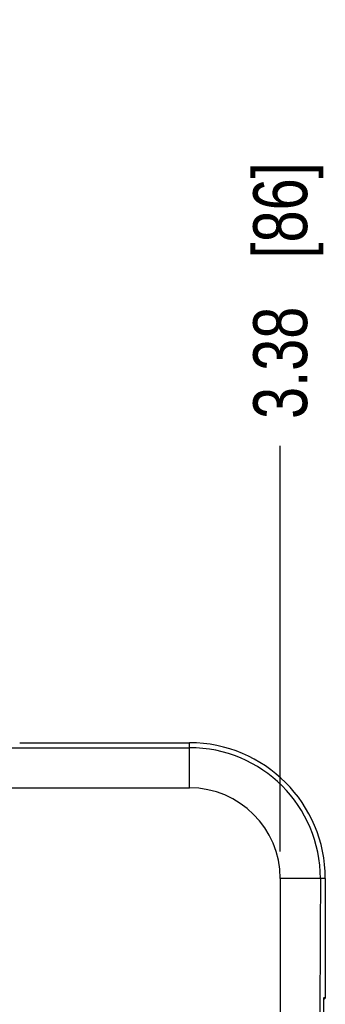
# Model space of a CAD drawing. Header units: inches. Extents: x 0 to 34, y 0 to 22.
# Tile 36 of 129: x 15.335 to 16.043, y 12.163 to 14.444. Entities that reach past the tile are written whole.
import ezdxf

# ---------------------------------------------------------------- set-up
doc = ezdxf.new("R2010")
doc.units = ezdxf.units.IN
doc.header["$LTSCALE"] = 1.87
doc.header["$MEASUREMENT"] = 0
doc.layers.get('0').update_dxf_attribs({"linetype": 'CONTINUOUS'})
doc.layers.add('DIMENSIONS', color=7, linetype='CONTINUOUS')
doc.styles.get("Standard").update_dxf_attribs({"font": 'txt', "width": 0.8})
doc.dimstyles.new('DIMSTYLE_2', dxfattribs={"dimtxt": 0.125, "dimasz": 0.18, "dimexe": 0.18, "dimexo": 0.0625, "dimgap": 0.09, "dimtad": 0, "dimtih": 1, "dimtoh": 1, "dimzin": 4, "dimdsep": 46, "dimtxsty": 'STANDARD', "dimblk": '_FILLED', "dimblk1": '_FILLED', "dimblk2": '_FILLED', "dimcen": 0.09, "dimadec": 0, "dimazin": 0, "dimtp": 0.02, "dimtm": 0.02, "dimtfac": 1, "dimtofl": 0, "dimtmove": 0, "dimatfit": 3, "dimldrblk": '_FILLED', "dimfxl": 1, "dimtolj": 1, "dimtzin": 4, "dimarcsym": 0})

# ---------------------------------------------------------------- blocks, each defined once
blk = doc.blocks.new('*D11')
at = {"layer": 'DIMENSIONS', "color": 2, "linetype": 'CONTINUOUS'}
blk.add_line((15.9389, 12.5173), (15.9389, 13.4568), dxfattribs=at)
at = {"layer": 'DIMENSIONS', "color": 2, "linetype": 'CONTINUOUS', "insert": (15.8764, 13.5193), "char_height": 0.125, "width": 0.925, "attachment_point": 1, "rotation": 90, "line_spacing_factor": 0.9}
blk.add_mtext('3.38{\\Ftxt.shx;\\W1.000000;\\H0.125000; }[86]', dxfattribs=at)
blk = doc.blocks.new('_FILLED')
at = {"color": 0, "linetype": 'BYBLOCK'}
blk.add_solid([(0, 0), (-1, 0.174), (-1, -0.174)], dxfattribs=at)

msp = doc.modelspace()

# ---------------------------------------------------------------- linework, layer by layer
at = {"color": 6, "linetype": 'CONTINUOUS'}
for p, q in [((12.8689, 12.7579), (15.7289, 12.7579)), ((15.7289, 12.6648), (15.7289, 12.7691)), ((12.8689, 12.6648), (15.7289, 12.6648)), ((15.9389, 12.4548), (15.9389, 12.0798)), ((16.0434, 12.4548), (15.9389, 12.4548)), ((16.0433, 12.1801), (16.0433, 12.1775)), ((16.0393, 12.1755), (16.0433, 12.1775)), ((16.0393, 12.173), (16.0393, 12.0714)), ((16.0394, 12.178), (16.0433, 12.18)), ((16.0433, 12.1775), (16.0394, 12.1775))]:
    msp.add_line(p, q, dxfattribs=at)
at = {"color": 7, "linetype": 'CONTINUOUS'}
for p, q in [((15.3353, 12.7693), (15.7289, 12.7693)), ((16.0434, 12.4548), (16.0434, 12.1801))]:
    msp.add_line(p, q, dxfattribs=at)
msp.add_arc((15.7289, 12.4548), 0.3145, 0, 90, dxfattribs=at)
at = {"color": 6, "linetype": 'CONTINUOUS'}
for radius, start in [(0.3031, 360), (0.21, 0)]:
    msp.add_arc((15.7289, 12.4548), radius, start, 90, dxfattribs=at)
msp.add_ellipse((16.0395, 12.173), major_axis=(0, 0.005), ratio=0.033173, start_param=0.017453, end_param=1.570796, dxfattribs=at)
msp.add_open_spline([(16.032, 12.4548), (16.032, 12.3295), (16.0305, 12.2043), (16.0305, 12.079)], degree=3, dxfattribs=at)

# ---------------------------------------------------------------- dimensions: what is measured, and where the dimension line sits
at = {"layer": 'DIMENSIONS', "color": 2, "linetype": 'CONTINUOUS'}
dim = msp.add_ordinate_dim(feature_location=(15.9389, 12.5173), offset=(0, 0.9395), dtype=1, origin=(12.5544, 12.4548), dimstyle='DIMSTYLE_2', dxfattribs=at)
dim.commit()
dim.dimension.update_dxf_attribs({"geometry": '*D11', "text_midpoint": (15.9389, 13.9818)})

doc.saveas('drawing.dxf')
